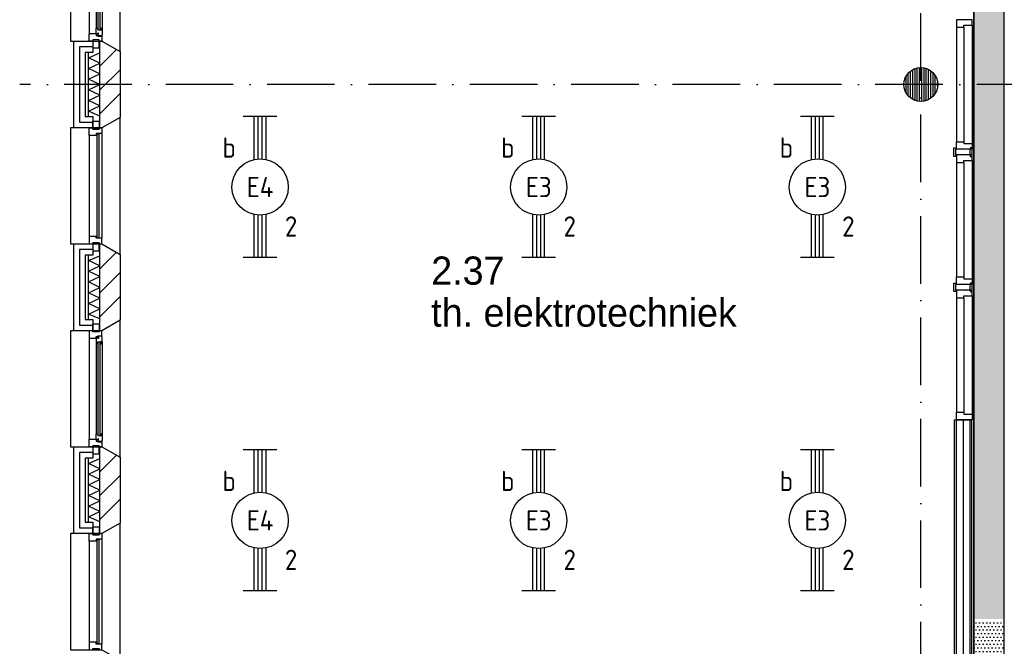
# Model space of a CAD drawing. Header units: millimetres. Extents: x -6587 to 112313, y 244 to 84344.
# Tile 46 of 63: x 67198 to 75940, y 29522 to 35082. Entities that reach past the tile are written whole.
import ezdxf
from ezdxf.enums import TextEntityAlignment as Align

# ---------------------------------------------------------------- set-up
doc = ezdxf.new("R2010")
doc.units = ezdxf.units.MM
doc.header["$LTSCALE"] = 100
doc.linetypes.add('DASHDOT', pattern=[9, 6, -1.5, 0, -1.5])
doc.layers.get('0').update_dxf_attribs({"color": 9, "linetype": 'CONTINUOUS'})
for name, color, linetype in [('AL$7----_STRAMIEN', 1, 'DASHDOT'), ('AL21----_BUITENWAND', 4, 'CONTINUOUS'), ('AL21K---_ISOLATIE', 1, 'CONTINUOUS'), ('AL22----_BINNENWAND', 7, 'CONTINUOUS'), ('AL28----_KONSTRUKTIE', 3, 'CONTINUOUS'), ('AL31----_BUITENKOZ', 7, 'CONTINUOUS'), ('AL32----_BINNENKOZ', 7, 'CONTINUOUS'), ('ALL-----_REFLIJNEN', 8, 'CONTINUOUS'), ('ALXA3---_VOLZWART', 14, 'CONTINUOUS'), ('ALXAA---_GEWBETON', 12, 'CONTINUOUS'), ('ALXAB---_PREFABBETON', 1, 'CONTINUOUS'), ('BOUW', 8, 'CONTINUOUS'), ('EB63101-_ATTRIB', 2, 'CONTINUOUS'), ('EL63101-_LICHT-ARM', 3, 'CONTINUOUS'), ('KABELGOOT1', 8, 'CONTINUOUS'), ('LIJN025', 10, 'CONTINUOUS')]:
    doc.layers.add(name, color=color, linetype=linetype)
doc.styles.add('1_8', font='iso', dxfattribs={"width": 0.7, "height": 1.8})
doc.styles.add('2_0', font='iso', dxfattribs={"height": 200})
doc.styles.add('BURO-025', font='BUROFONT.shx', dxfattribs={"height": 250})
doc.styles.get("Standard").update_dxf_attribs({"font": 'iso.shx'})
pattern_1 = [(0, (-1717.716, 188607.497), (15.875, 31.75), [0, -31.75])]

# ---------------------------------------------------------------- blocks, each defined once
blk = doc.blocks.new('EJ3T20')
at = {"color": 0}
for p, q in [((-6.25, -1.5), (-6.25, 1.5)), ((6.25, -1.5), (6.25, 1.5)), ((-6.25, 0.525), (-2.444, 0.525)), ((-6.25, 0.175), (-2.494, 0.175)), ((2.444, 0.525), (6.25, 0.525)), ((2.494, 0.175), (6.25, 0.175)), ((-6.25, -0.175), (-2.494, -0.175)), ((-6.25, -0.525), (-2.444, -0.525)), ((2.444, -0.525), (6.25, -0.525)), ((2.494, -0.175), (6.25, -0.175))]:
    blk.add_line(p, q, dxfattribs=at)
blk.add_circle((0, 0), 2.5, dxfattribs=at)
at = {"color": 6, "style": '1_8'}
for tag, flags, p in [('SCHAK', 8, (3.5, 2.75)), ('A_CODE', 8, (0, 0)), ('GROEP', 8, (-3.5, -2.75)), ('KAST', 9, (3.5, -2.75))]:
    blk.add_attdef(tag, text='', height=1.8, dxfattribs=dict(at, flags=flags)).set_placement(p, align=Align.MIDDLE)
blk = doc.blocks.new('EH100000')
at = {"linetype": 'ByBlock'}
for p, q in [((1, 0.5), (0, 0.5)), ((1, 0.5, 1), (0, 0.5, 1)), ((0, -0.5, 1), (1, -0.5, 1)), ((1, -0.5), (0, -0.5))]:
    blk.add_line(p, q, dxfattribs=at)
at = {"linetype": 'ByBlock', "invisible_edges": 15}
for points in [[(1, -0.5), (0, -0.5), (0, 0.5), (1, 0.5)], [(0, 0.5), (1, 0.5), (1, 0.5, 1), (0, 0.5, 1)], [(0, -0.5, 1), (1, -0.5, 1), (1, -0.5), (0, -0.5)]]:
    blk.add_3dface(points, dxfattribs=at)
at = {"linetype": 'ByBlock', "style": '2_0', "flags": 8}
blk.add_attdef('FUNCTIE', text='', height=0.5, dxfattribs=at).set_placement((0.5, 0), align=Align.MIDDLE)
at = {"linetype": 'ByBlock', "flags": 9}
blk.add_attdef('SCHOT', text='', height=0.5, dxfattribs=at).set_placement((0.5, 0), align=Align.MIDDLE)
blk = doc.blocks.new('A$Cb38f1ce1')
at = {"layer": 'ALXAA---_GEWBETON'}
h = blk.add_hatch(dxfattribs=at)
h.set_pattern_fill('GEWPBET', color=8, scale=100, angle=90, style=0)
h.set_pattern_definition([(90, (71947.848, 27979.993), (-20, 6e-15), [])])
edge = h.paths.add_edge_path()
edge.add_arc((71947.8, 27980), 150, 0, 360)
at = {"layer": 'KABELGOOT1'}
h = blk.add_hatch(dxfattribs=at)
h.set_pattern_fill('DOTS', color=256, scale=20, style=0)
h.set_pattern_definition(pattern_1)
h.paths.add_polyline_path([(72417.3, 23236.6), (72687.3, 23236.6), (72687.3, 35617.4), (72417.3, 35617.4)])
h = blk.add_hatch(dxfattribs=at)
h.set_pattern_fill('DOTS', color=256, scale=20, style=0)
h.set_pattern_definition(pattern_1)
h.paths.add_polyline_path([(71488.3, 22173.6), (71425, 22173.6), (71425, 22110.2)])
h.paths.add_polyline_path([(71488.3, 22443.6), (71425, 22443.6), (71425, 22173.6), (71488.3, 22173.6)])
h.paths.add_polyline_path([(72342.3, 22443.6), (71488.3, 22443.6), (71488.3, 22173.6), (72342.3, 22173.6)])
h.paths.add_polyline_path([(72687.3, 22443.6), (72417.3, 22443.6), (72342.3, 22443.6), (72342.3, 22173.6), (72687.3, 22173.6)])
h.paths.add_polyline_path([(72417.3, 22518.6), (72342.3, 22443.6), (72417.3, 22443.6)])
h.paths.add_polyline_path([(72687.3, 23223.9), (72417.3, 23223.9), (72417.3, 22518.6), (72687.3, 22518.6)])
h.paths.add_polyline_path([(72687.3, 22518.6), (72417.3, 22518.6), (72417.3, 22443.6), (72687.3, 22443.6)])
at = {"layer": 'AL$7----_STRAMIEN', "color": 1}
for p, q in [((71947.7, 10911), (71947.7, 31816.9)), ((82044.9, 27980), (63947, 27980))]:
    blk.add_line(p, q, dxfattribs=at)
at = {"layer": 'AL21----_BUITENWAND', "color": 8}
for p, q in [((64427.7, 27595), (64427.7, 28365)), ((64427.7, 28365), (64596.7, 28365)), ((64596.7, 28365), (64596.7, 28265)), ((64596.7, 28265), (64527.7, 28265)), ((64527.7, 28265), (64527.7, 27695)), ((64527.7, 27695), (64596.7, 27695)), ((64596.7, 27695), (64596.7, 27595)), ((64596.7, 27595), (64427.7, 27595)), ((64427.7, 25795), (64427.7, 26565)), ((64427.7, 26565), (64596.7, 26565)), ((64596.7, 26565), (64596.7, 26465)), ((64596.7, 26465), (64527.7, 26465)), ((64527.7, 26465), (64527.7, 25895)), ((64527.7, 25895), (64596.7, 25895)), ((64596.7, 25895), (64596.7, 25795)), ((64596.7, 25795), (64427.7, 25795)), ((64427.7, 23995), (64427.7, 24765)), ((64427.7, 24765), (64596.7, 24765)), ((64596.7, 24765), (64596.7, 24665)), ((64596.7, 24665), (64527.7, 24665)), ((64527.7, 24665), (64527.7, 24095)), ((64527.7, 24095), (64596.7, 24095)), ((64596.7, 24095), (64596.7, 23995)), ((64596.7, 23995), (64427.7, 23995))]:
    blk.add_line(p, q, dxfattribs=at)
at = {"layer": 'AL21K---_ISOLATIE', "color": 8, "linetype": 'Continuous'}
for p, q in [((64557.7, 27695), (64557.7, 28265)), ((64557.7, 28217.5), (64657.7, 28260.8)), ((64657.7, 27695), (64657.7, 28265)), ((64657.7, 28170), (64557.7, 28217.5)), ((64557.7, 28122.5), (64657.7, 28170)), ((64657.7, 28075), (64557.7, 28122.5)), ((64557.7, 28027.5), (64657.7, 28075)), ((64657.7, 27980), (64557.7, 28027.5)), ((64557.7, 27932.5), (64657.7, 27980)), ((64657.7, 27885), (64557.7, 27932.5)), ((64557.7, 27837.5), (64657.7, 27885)), ((64657.7, 27790), (64557.7, 27837.5)), ((64557.7, 27742.5), (64657.7, 27790)), ((64657.7, 27699.2), (64557.7, 27742.5)), ((64557.7, 25895), (64557.7, 26465)), ((64557.7, 26417.5), (64657.7, 26460.8)), ((64657.7, 26370), (64557.7, 26417.5)), ((64657.7, 25895), (64657.7, 26465)), ((64557.7, 26322.5), (64657.7, 26370)), ((64657.7, 26275), (64557.7, 26322.5)), ((64557.7, 26227.5), (64657.7, 26275)), ((64657.7, 26180), (64557.7, 26227.5)), ((64557.7, 26132.5), (64657.7, 26180)), ((64657.7, 26085), (64557.7, 26132.5)), ((64557.7, 26037.5), (64657.7, 26085)), ((64657.7, 25990), (64557.7, 26037.5)), ((64557.7, 25942.5), (64657.7, 25990)), ((64657.7, 25899.2), (64557.7, 25942.5)), ((64557.7, 24095), (64557.7, 24665)), ((64557.7, 24617.5), (64657.7, 24660.8)), ((64657.7, 24095), (64657.7, 24665)), ((64657.7, 24570), (64557.7, 24617.5)), ((64557.7, 24522.5), (64657.7, 24570)), ((64657.7, 24475), (64557.7, 24522.5)), ((64557.7, 24427.5), (64657.7, 24475)), ((64657.7, 24380), (64557.7, 24427.5)), ((64557.7, 24332.5), (64657.7, 24380)), ((64657.7, 24285), (64557.7, 24332.5)), ((64557.7, 24237.5), (64657.7, 24285)), ((64657.7, 24190), (64557.7, 24237.5)), ((64557.7, 24142.5), (64657.7, 24190)), ((64657.7, 24099.2), (64557.7, 24142.5))]:
    blk.add_line(p, q, dxfattribs=at)
at = {"layer": 'AL22----_BINNENWAND', "color": 8}
for p, q in [((72247.7, 22655), (72247.7, 25005)), ((72247.7, 25005), (72397.7, 25005)), ((72397.7, 25005), (72397.7, 22655))]:
    blk.add_line(p, q, dxfattribs=at)
at = {"layer": 'AL22----_BINNENWAND', "color": 8, "linetype": 'Continuous'}
for p, q in [((72262.7, 25005), (72262.7, 22655)), ((72382.7, 25005), (72382.7, 22655))]:
    blk.add_line(p, q, dxfattribs=at)
at = {"layer": 'AL28----_KONSTRUKTIE', "color": 8}
for p, q in [((64657.7, 28365), (64677.7, 28365)), ((64657.7, 27595), (64657.7, 28365)), ((64677.7, 28365), (64837.7, 28272.6)), ((64837.7, 28272.6), (64837.7, 27687.4)), ((64837.7, 27687.4), (64677.7, 27595)), ((64677.7, 27595), (64657.7, 27595)), ((64657.7, 26565), (64677.7, 26565)), ((64657.7, 25795), (64657.7, 26565)), ((64677.7, 26565), (64837.7, 26472.6)), ((64837.7, 26472.6), (64837.7, 25887.4)), ((64837.7, 25887.4), (64677.7, 25795)), ((64677.7, 25795), (64657.7, 25795)), ((64657.7, 24765), (64677.7, 24765)), ((64657.7, 23995), (64657.7, 24765)), ((64677.7, 24765), (64837.7, 24672.6)), ((64837.7, 24672.6), (64837.7, 24087.4)), ((64837.7, 24087.4), (64677.7, 23995)), ((64677.7, 23995), (64657.7, 23995))]:
    blk.add_line(p, q, dxfattribs=at)
blk.add_circle((71947.8, 27980), 150, dxfattribs=at)
at = {"layer": 'AL31----_BUITENKOZ', "color": 8}
for points in [[(64677.7, 28365), (64837.7, 28272.6), (64837.7, 29487.4), (64677.7, 29395), (64397.7, 29395), (64397.7, 28365)], [(64677.7, 28365), (64652.7, 28365), (64652.7, 28375), (64596.7, 28375), (64596.7, 28365), (64563.7, 28365), (64563.7, 28432), (64626.7, 28432), (64626.7, 28415), (64641.7, 28415), (64641.7, 28409), (64677.7, 28409)], [(64680.7, 28421.7), (64676.4, 28419.2), (64676.4, 28412.2), (64646.7, 28412.2), (64646.7, 28434.7), (64641.7, 28434.7), (64641.7, 28426.7), (64626.7, 28426.7), (64626.7, 28432), (64626.7, 28479.1), (64639.7, 28481.2), (64639.7, 28464.2), (64680.7, 28464.2)], [(64678.4, 28464.2), (64664.8, 28464.2), (64664.8, 28481.2), (64678.4, 28481.2)], [(64652.7, 28375), (64596.7, 28375), (64596.7, 28304), (64652.7, 28304)], [(64677.7, 26565), (64837.7, 26472.6), (64837.7, 27687.4), (64677.7, 27595), (64397.7, 27595), (64397.7, 26565)], [(64652.7, 27585), (64596.7, 27585), (64596.7, 27656), (64652.7, 27656)], [(64652.7, 26575), (64596.7, 26575), (64596.7, 26504), (64652.7, 26504)], [(64677.7, 24765), (64837.7, 24672.6), (64837.7, 25887.4), (64677.7, 25795), (64397.7, 25795), (64397.7, 24765)], [(64677.7, 25795), (64652.7, 25795), (64652.7, 25785), (64596.7, 25785), (64596.7, 25795), (64563.7, 25795), (64563.7, 25728), (64626.7, 25728), (64626.7, 25745), (64641.7, 25745), (64641.7, 25751), (64677.7, 25751)], [(64652.7, 25785), (64596.7, 25785), (64596.7, 25856), (64652.7, 25856)], [(64680.7, 25738.3), (64676.4, 25740.7), (64676.4, 25747.8), (64646.7, 25747.8), (64646.7, 25725.3), (64641.7, 25725.3), (64641.7, 25733.3), (64626.7, 25733.3), (64626.7, 25728), (64626.7, 25680.9), (64639.7, 25678.8), (64639.7, 25695.8), (64680.7, 25695.8)], [(64678.4, 25695.8), (64664.8, 25695.8), (64664.8, 25678.8), (64678.4, 25678.8)], [(64677.7, 24765), (64652.7, 24765), (64652.7, 24775), (64596.7, 24775), (64596.7, 24765), (64563.7, 24765), (64563.7, 24832), (64626.7, 24832), (64626.7, 24815), (64641.7, 24815), (64641.7, 24809), (64677.7, 24809)], [(64680.7, 24821.7), (64676.4, 24819.2), (64676.4, 24812.2), (64646.7, 24812.2), (64646.7, 24834.7), (64641.7, 24834.7), (64641.7, 24826.7), (64626.7, 24826.7), (64626.7, 24832), (64626.7, 24879.1), (64639.7, 24881.2), (64639.7, 24864.2), (64680.7, 24864.2)], [(64678.4, 24864.2), (64664.8, 24864.2), (64664.8, 24881.2), (64678.4, 24881.2)], [(64652.7, 24775), (64596.7, 24775), (64596.7, 24704), (64652.7, 24704)], [(64677.7, 22965), (64837.7, 22872.6), (64837.7, 24087.4), (64677.7, 23995), (64397.7, 23995), (64397.7, 22965)], [(64652.7, 23985), (64596.7, 23985), (64596.7, 24056), (64652.7, 24056)]]:
    blk.add_lwpolyline(points, close=True, dxfattribs=at)
for points in [[(64563.7, 29328), (64563.7, 28432)], [(64680.7, 29295.8), (64680.7, 28464.2)], [(64626.7, 29280.9), (64626.7, 28479.1)], [(64677.7, 27545), (64677.7, 26615)], [(64563.7, 27528), (64563.7, 26632)], [(64563.7, 25728), (64563.7, 24832)], [(64626.7, 25680.9), (64626.7, 24879.1)], [(64680.7, 25695.8), (64680.7, 24864.2)], [(64563.7, 23928), (64563.7, 23032)], [(64677.7, 23945), (64677.7, 23015)]]:
    blk.add_lwpolyline(points, dxfattribs=at)
at = {"layer": 'AL31----_BUITENKOZ', "color": 8, "linetype": 'Continuous'}
for points in [[(64662.7, 29293.8), (64641.7, 29293.8), (64641.7, 28466.2), (64662.7, 28466.2)], [(64677.7, 27545), (64677.7, 27545), (64626.7, 27545), (64626.7, 27528), (64563.7, 27528), (64563.7, 27528), (64563.7, 27528), (64563.7, 27528), (64563.7, 27528), (64563.7, 27595), (64596.7, 27595), (64596.7, 27585), (64652.7, 27585), (64652.7, 27595), (64652.7, 27595), (64677.7, 27595)], [(64651.7, 27540), (64630.7, 27540), (64630.7, 26620), (64651.7, 26620)], [(64677.7, 26615), (64677.7, 26615), (64626.7, 26615), (64626.7, 26632), (64563.7, 26632), (64563.7, 26632), (64563.7, 26632), (64563.7, 26632), (64563.7, 26632), (64563.7, 26565), (64596.7, 26565), (64596.7, 26575), (64652.7, 26575), (64652.7, 26565), (64652.7, 26565), (64677.7, 26565)], [(64662.7, 25693.8), (64641.7, 25693.8), (64641.7, 24866.2), (64662.7, 24866.2)], [(64677.7, 23945), (64677.7, 23945), (64626.7, 23945), (64626.7, 23928), (64563.7, 23928), (64563.7, 23928), (64563.7, 23928), (64563.7, 23928), (64563.7, 23928), (64563.7, 23995), (64596.7, 23995), (64596.7, 23985), (64652.7, 23985), (64652.7, 23995), (64652.7, 23995), (64677.7, 23995)], [(64651.7, 23940), (64630.7, 23940), (64630.7, 23020), (64651.7, 23020)], [(64677.7, 23015), (64677.7, 23015), (64626.7, 23015), (64626.7, 23032), (64563.7, 23032), (64563.7, 23032), (64563.7, 23032), (64563.7, 23032), (64563.7, 23032), (64563.7, 22965), (64596.7, 22965), (64596.7, 22975), (64652.7, 22975), (64652.7, 22965), (64652.7, 22965), (64677.7, 22965)]]:
    blk.add_lwpolyline(points, close=True, dxfattribs=at)
at = {"layer": 'AL32----_BINNENKOZ', "color": 8}
for p, q in [((72242.2, 27405), (72242.2, 27417.5)), ((72242.2, 27417.5), (72260.2, 27417.5)), ((72242.2, 27342.5), (72242.2, 27405)), ((72260.2, 27355), (72260.2, 27405)), ((72260.2, 27405), (72265.7, 27405)), ((72385.2, 27405), (72379.7, 27405)), ((72403.2, 27417.5), (72385.2, 27417.5)), ((72385.2, 27355), (72385.2, 27405)), ((72403.2, 27405), (72403.2, 27417.5)), ((72403.2, 27342.5), (72403.2, 27405)), ((72260.2, 27342.5), (72242.2, 27342.5)), ((72260.2, 27355), (72260.2, 27342.5)), ((72265.7, 27355), (72260.2, 27355)), ((72379.7, 27355), (72385.2, 27355)), ((72385.2, 27355), (72385.2, 27342.5)), ((72385.2, 27342.5), (72403.2, 27342.5)), ((72242.2, 26205), (72242.2, 26217.5)), ((72242.2, 26217.5), (72260.2, 26217.5)), ((72242.2, 26142.5), (72242.2, 26205)), ((72260.2, 26142.5), (72242.2, 26142.5)), ((72260.2, 26155), (72260.2, 26205)), ((72260.2, 26205), (72265.7, 26205)), ((72260.2, 26155), (72260.2, 26142.5)), ((72265.7, 26155), (72260.2, 26155)), ((72385.2, 26205), (72379.7, 26205)), ((72379.7, 26155), (72385.2, 26155)), ((72403.2, 26217.5), (72385.2, 26217.5)), ((72385.2, 26155), (72385.2, 26205)), ((72385.2, 26155), (72385.2, 26142.5)), ((72385.2, 26142.5), (72403.2, 26142.5)), ((72403.2, 26205), (72403.2, 26217.5)), ((72403.2, 26142.5), (72403.2, 26205))]:
    blk.add_line(p, q, dxfattribs=at)
for points in [[(72404.7, 28555), (72265.7, 28555), (72265.7, 28488), (72328.7, 28488), (72328.7, 28505), (72404.7, 28505), (72404.7, 28555)], [(72404.7, 28505), (72404.7, 27455)], [(72265.7, 28488), (72265.7, 27472)], [(72328.7, 28488), (72328.7, 27472)], [(72404.7, 27405), (72265.7, 27405), (72265.7, 27472), (72328.7, 27472), (72328.7, 27455), (72404.7, 27455), (72404.7, 27405)], [(72404.7, 27355), (72265.7, 27355), (72265.7, 27288), (72328.7, 27288), (72328.7, 27305), (72404.7, 27305), (72404.7, 27355)], [(72265.7, 27288), (72265.7, 26272)], [(72328.7, 27288), (72328.7, 26272)], [(72404.7, 27305), (72404.7, 26255)], [(72404.7, 26205), (72265.7, 26205), (72265.7, 26272), (72328.7, 26272), (72328.7, 26255), (72404.7, 26255), (72404.7, 26205)], [(72404.7, 26155), (72265.7, 26155), (72265.7, 26088), (72328.7, 26088), (72328.7, 26105), (72404.7, 26105), (72404.7, 26155)], [(72265.7, 26088), (72265.7, 25072)], [(72328.7, 26088), (72328.7, 25072)], [(72404.7, 26105), (72404.7, 25055)], [(72404.7, 25005), (72265.7, 25005), (72265.7, 25072), (72328.7, 25072), (72328.7, 25055), (72404.7, 25055), (72404.7, 25005)]]:
    blk.add_lwpolyline(points, dxfattribs=at)
at = {"layer": 'ALL-----_REFLIJNEN', "color": 8, "linetype": 'Continuous'}
for p, q in [((64596.7, 28315), (64477.7, 28315)), ((64477.7, 28315), (64477.7, 27645)), ((64477.7, 27645), (64596.7, 27645)), ((64596.7, 26515), (64477.7, 26515)), ((64477.7, 26515), (64477.7, 25845)), ((64477.7, 25845), (64596.7, 25845)), ((72322.7, 25005), (72322.7, 22818.4)), ((72322.7, 25005), (72322.7, 22655)), ((64596.7, 24715), (64477.7, 24715)), ((64477.7, 24715), (64477.7, 24045)), ((64477.7, 24045), (64596.7, 24045))]:
    blk.add_line(p, q, dxfattribs=at)
at = {"layer": 'ALXA3---_VOLZWART', "color": 8}
for p, q in [((64596.7, 28315), (64477.7, 28315)), ((64477.7, 28315), (64477.7, 27645)), ((64477.7, 27645), (64596.7, 27645)), ((64596.7, 26515), (64477.7, 26515)), ((64477.7, 26515), (64477.7, 25845)), ((64477.7, 25845), (64596.7, 25845)), ((64596.7, 24715), (64477.7, 24715)), ((64477.7, 24715), (64477.7, 24045)), ((64477.7, 24045), (64596.7, 24045))]:
    blk.add_line(p, q, dxfattribs=at)
at = {"layer": 'ALXAB---_PREFABBETON', "color": 8}
for p, q in [((64657.7, 28355.9), (64666.8, 28365)), ((64657.7, 28143.8), (64805.2, 28291.3)), ((64657.7, 27931.6), (64837.7, 28111.6)), ((64657.7, 27719.5), (64837.7, 27899.5)), ((64657.7, 26555.9), (64666.8, 26565)), ((64657.7, 26343.8), (64805.2, 26491.3)), ((64657.7, 26131.6), (64837.7, 26311.6)), ((64657.7, 25919.5), (64837.7, 26099.5)), ((64657.7, 24755.9), (64666.8, 24765)), ((64657.7, 24543.8), (64805.2, 24691.3)), ((64657.7, 24331.6), (64837.7, 24511.6)), ((64657.7, 24119.5), (64837.7, 24299.5))]:
    blk.add_line(p, q, dxfattribs=at)
at = {"layer": 'KABELGOOT1', "xscale": 12753.85642418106, "yscale": 270, "zscale": 60, "rotation": 270}
blk.add_blockref('EH100000', (72552.3, 35272.4, 3650), dxfattribs=at)
at = {"layer": 'BOUW', "style": 'BURO-025'}
for s, p in [('2.37', (67600.9, 26203.6)), ('th. elektrotechniek', (67600.9, 25830.6))]:
    blk.add_text(s, height=250, dxfattribs=at).set_placement(p)

msp = doc.modelspace()

# ---------------------------------------------------------------- block references
at = {"layer": 'EL63101-_LICHT-ARM'}
ref = msp.add_blockref('EJ3T20', (69332.7, 33597.1, 3500), dxfattribs=dict(at, xscale=100, yscale=100, zscale=100, rotation=90))
ref.add_attrib('A_CODE', 'E4', dxfattribs={"layer": 'EB63101-_ATTRIB', "color": 1, "height": 180, "style": '1_8', "flags": 8}).set_placement((69332.7, 33597.1, 3500), align=Align.MIDDLE)
ref.add_attrib('GROEP', '2', dxfattribs={"layer": 'EB63101-_ATTRIB', "color": 1, "height": 180, "style": '1_8', "flags": 8}).set_placement((69607.7, 33247.1, 3500), align=Align.MIDDLE)
ref.add_attrib('SCHAK', 'b', dxfattribs={"layer": 'EB63101-_ATTRIB', "color": 1, "height": 180, "style": '1_8', "flags": 8}).set_placement((69057.7, 33947.1, 3500), align=Align.MIDDLE)
ref = msp.add_blockref('EJ3T20', (71806.7, 33597.1, 3500), dxfattribs=dict(at, xscale=100, yscale=100, zscale=100, rotation=90))
ref.add_attrib('A_CODE', 'E3', dxfattribs={"layer": 'EB63101-_ATTRIB', "color": 1, "height": 180, "style": '1_8', "flags": 8}).set_placement((71806.7, 33597.1, 3500), align=Align.MIDDLE)
ref.add_attrib('GROEP', '2', dxfattribs={"layer": 'EB63101-_ATTRIB', "color": 1, "height": 180, "style": '1_8', "flags": 8}).set_placement((72081.7, 33247.1, 3500), align=Align.MIDDLE)
ref.add_attrib('SCHAK', 'b', dxfattribs={"layer": 'EB63101-_ATTRIB', "color": 1, "height": 180, "style": '1_8', "flags": 8}).set_placement((71531.7, 33947.1, 3500), align=Align.MIDDLE)
ref = msp.add_blockref('EJ3T20', (74280.7, 33597.1, 3500), dxfattribs=dict(at, xscale=100, yscale=100, zscale=100, rotation=90))
ref.add_attrib('A_CODE', 'E3', dxfattribs={"layer": 'EB63101-_ATTRIB', "color": 1, "height": 180, "style": '1_8', "flags": 8}).set_placement((74280.7, 33597.1, 3500), align=Align.MIDDLE)
ref.add_attrib('GROEP', '2', dxfattribs={"layer": 'EB63101-_ATTRIB', "color": 1, "height": 180, "style": '1_8', "flags": 8}).set_placement((74555.7, 33247.1, 3500), align=Align.MIDDLE)
ref.add_attrib('SCHAK', 'b', dxfattribs={"layer": 'EB63101-_ATTRIB', "color": 1, "height": 180, "style": '1_8', "flags": 8}).set_placement((74005.7, 33947.1, 3500), align=Align.MIDDLE)
ref = msp.add_blockref('EJ3T20', (69332.7, 30639.1, 3500), dxfattribs=dict(at, xscale=100, yscale=100, zscale=100, rotation=90))
ref.add_attrib('A_CODE', 'E4', dxfattribs={"layer": 'EB63101-_ATTRIB', "color": 1, "height": 180, "style": '1_8', "flags": 8}).set_placement((69332.7, 30639.1, 3500), align=Align.MIDDLE)
ref.add_attrib('GROEP', '2', dxfattribs={"layer": 'EB63101-_ATTRIB', "color": 1, "height": 180, "style": '1_8', "flags": 8}).set_placement((69607.7, 30289.1, 3500), align=Align.MIDDLE)
ref.add_attrib('SCHAK', 'b', dxfattribs={"layer": 'EB63101-_ATTRIB', "color": 1, "height": 180, "style": '1_8', "flags": 8}).set_placement((69057.7, 30989.1, 3500), align=Align.MIDDLE)
ref = msp.add_blockref('EJ3T20', (71806.7, 30639.1, 3500), dxfattribs=dict(at, xscale=100, yscale=100, zscale=100, rotation=90))
ref.add_attrib('A_CODE', 'E3', dxfattribs={"layer": 'EB63101-_ATTRIB', "color": 1, "height": 180, "style": '1_8', "flags": 8}).set_placement((71806.7, 30639.1, 3500), align=Align.MIDDLE)
ref.add_attrib('GROEP', '2', dxfattribs={"layer": 'EB63101-_ATTRIB', "color": 1, "height": 180, "style": '1_8', "flags": 8}).set_placement((72081.7, 30289.1, 3500), align=Align.MIDDLE)
ref.add_attrib('SCHAK', 'b', dxfattribs={"layer": 'EB63101-_ATTRIB', "color": 1, "height": 180, "style": '1_8', "flags": 8}).set_placement((71531.7, 30989.1, 3500), align=Align.MIDDLE)
ref = msp.add_blockref('EJ3T20', (74280.7, 30639.1, 3500), dxfattribs=dict(at, xscale=100, yscale=100, zscale=100, rotation=90))
ref.add_attrib('A_CODE', 'E3', dxfattribs={"layer": 'EB63101-_ATTRIB', "color": 1, "height": 180, "style": '1_8', "flags": 8}).set_placement((74280.7, 30639.1, 3500), align=Align.MIDDLE)
ref.add_attrib('GROEP', '2', dxfattribs={"layer": 'EB63101-_ATTRIB', "color": 1, "height": 180, "style": '1_8', "flags": 8}).set_placement((74555.7, 30289.1, 3500), align=Align.MIDDLE)
ref.add_attrib('SCHAK', 'b', dxfattribs={"layer": 'EB63101-_ATTRIB', "color": 1, "height": 180, "style": '1_8', "flags": 8}).set_placement((74005.7, 30989.1, 3500), align=Align.MIDDLE)
at = {"layer": 'LIJN025'}
msp.add_blockref('A$Cb38f1ce1', (3251.2, 6526.8), dxfattribs=at)

doc.saveas('drawing.dxf')
